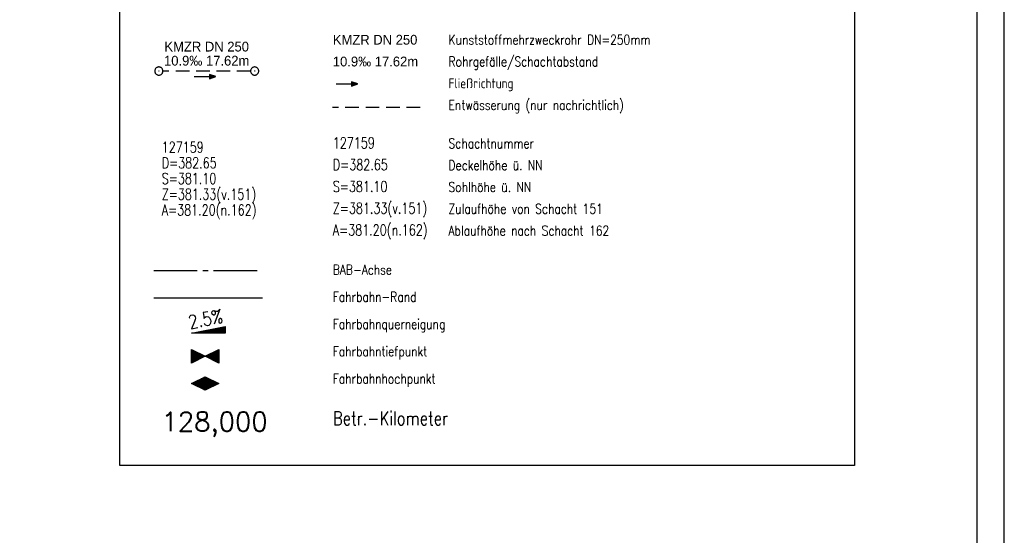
# Model space of a CAD drawing. Extents: x 4513427 to 4514562, y 5484516 to 5485110.
# Tile 13 of 15: x 4514381 to 4514562, y 5484628 to 5484723. Entities that reach past the tile are written whole.
import ezdxf
from ezdxf.enums import TextEntityAlignment as Align

# ---------------------------------------------------------------- set-up
doc = ezdxf.new("R2010")
doc.units = 0
doc.header["$LTSCALE"] = 10
doc.header["$MEASUREMENT"] = 0
for name, pattern in [('ACHSE', [5.5, 4, -0.5, 0.5, -0.5]), ('LT00', [0]), ('LT17', [0.15000000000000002, 0.1, -0.05]), ('STRICHLINIE2', [0.375, 0.25, -0.125])]:
    doc.linetypes.add(name, pattern=pattern)
doc.layers.get('0').update_dxf_attribs({"linetype": 'LT00'})
for name, color, linetype in [('--HALTUNG', 7, 'STRICHLINIE2'), ('--HALTUNGSBESCHRIFT', 140, 'Continuous'), ('--SCHACHTBESCHRIFT', 5, 'Continuous'), ('--ZEICHENERKLÄR', 7, 'Continuous'), ('-BESCH-nachrichtlich', 81, 'STRICHLINIE2'), ('-Halt-Pfeil', 4, 'LT00'), ('025', 7, 'Continuous'), ('A-TEXT-KILOMETER', 30, 'LT17'), ('AX-020', 250, 'ACHSE'), ('HTP_WEST', 11, 'LT00'), ('QUER_OST', 11, 'LT00'), ('RAHMEN', 250, 'Continuous'), ('V_AFBR_BAB', 250, 'LT00'), ('V_KA_PRUF', 182, 'LT00')]:
    doc.layers.add(name, color=color, linetype=linetype)
doc.styles.add('Haltungsbeschriftung', font='arial.ttf', dxfattribs={"width": 0.75})
doc.styles.add('Kilometrierung', font='romans.shx')
doc.styles.add('ROMANS', font='romans.shx')
doc.styles.add('schachtbeschriftung', font='romans.shx', dxfattribs={"width": 0.75, "height": 0.2})

# ---------------------------------------------------------------- blocks, each defined once
blk = doc.blocks.new('SYMB0071')
at = {"color": 0, "linetype": 'ByBlock'}
for p, q in [((-0.5, 0), (0, 0.25)), ((-0.5, 5e-05), (-0.5, 0.00015)), ((0, -0.25), (-0.5, 0)), ((-0.48, -0.01), (-0.48, 0.01)), ((-0.46, -0.02), (-0.46, 0.02)), ((-0.44, -0.03), (-0.44, 0.03)), ((-0.42, -0.04), (-0.42, 0.04)), ((-0.4, -0.05), (-0.4, 0.05)), ((-0.38, -0.06), (-0.38, 0.06)), ((-0.36, -0.07), (-0.36, 0.07)), ((-0.34, -0.08), (-0.34, 0.08)), ((-0.32, -0.09), (-0.32, 0.09)), ((-0.3, -0.1), (-0.3, 0.1)), ((-0.28, -0.11), (-0.28, 0.11)), ((-0.26, -0.12), (-0.26, 0.12)), ((-0.24, -0.13), (-0.24, 0.13)), ((-0.22, -0.14), (-0.22, 0.14)), ((-0.2, -0.15), (-0.2, 0.15)), ((-0.18, -0.16), (-0.18, 0.16)), ((-0.16, -0.17), (-0.16, 0.17)), ((-0.14, -0.18), (-0.14, 0.18)), ((-0.12, -0.19), (-0.12, 0.19)), ((-0.1, -0.2), (-0.1, 0.2)), ((-0.08, -0.21), (-0.08, 0.21)), ((-0.06, -0.22), (-0.06, 0.22)), ((-0.04, -0.23), (-0.04, 0.23)), ((-0.02, -0.24), (-0.02, 0.24)), ((0, -0.24985), (0, 0.25005)), ((0, 0.25), (0.5, 0)), ((0.5, 0), (0, -0.25)), ((0.02, -0.24), (0.02, 0.24)), ((0.04, -0.23), (0.04, 0.23)), ((0.06, -0.22), (0.06, 0.22)), ((0.08, -0.21), (0.08, 0.21)), ((0.1, -0.2), (0.1, 0.2)), ((0.12, -0.19), (0.12, 0.19)), ((0.14, -0.18), (0.14, 0.18)), ((0.16, -0.17), (0.16, 0.17)), ((0.18, -0.16), (0.18, 0.16)), ((0.2, -0.15), (0.2, 0.15)), ((0.22, -0.14), (0.22, 0.14)), ((0.24, -0.13), (0.24, 0.13)), ((0.26, -0.12), (0.26, 0.12)), ((0.28, -0.11), (0.28, 0.11)), ((0.3, -0.1), (0.3, 0.1)), ((0.32, -0.09), (0.32, 0.09)), ((0.34, -0.08), (0.34, 0.08)), ((0.36, -0.07), (0.36, 0.07)), ((0.38, -0.06), (0.38, 0.06)), ((0.4, -0.05), (0.4, 0.05)), ((0.42, -0.04), (0.42, 0.04)), ((0.44, -0.03), (0.44, 0.03)), ((0.46, -0.02), (0.46, 0.02)), ((0.48, -0.01), (0.48, 0.01))]:
    blk.add_line(p, q, dxfattribs=at)
blk = doc.blocks.new('SYMB0072')
at = {"color": 0, "linetype": 'ByBlock'}
for p, q in [((-0.5, -0.25), (-0.5, 0.25)), ((-0.5, 0.25), (0, 0)), ((-0.5, -0.24985), (-0.5, 0.25)), ((0, 0), (-0.5, -0.25)), ((-0.48, -0.24), (-0.48, 0.24)), ((-0.46, -0.23), (-0.46, 0.23)), ((-0.44, -0.22), (-0.44, 0.22)), ((-0.42, -0.21), (-0.42, 0.21)), ((-0.4, -0.2), (-0.4, 0.2)), ((-0.38, -0.19), (-0.38, 0.19)), ((-0.36, -0.18), (-0.36, 0.18)), ((-0.34, -0.17), (-0.34, 0.17)), ((-0.32, -0.16), (-0.32, 0.16)), ((-0.3, -0.15), (-0.3, 0.15)), ((-0.28, -0.14), (-0.28, 0.14)), ((-0.26, -0.13), (-0.26, 0.13)), ((-0.24, -0.12), (-0.24, 0.12)), ((-0.22, -0.11), (-0.22, 0.11)), ((-0.2, -0.1), (-0.2, 0.1)), ((-0.18, -0.09), (-0.18, 0.09)), ((-0.16, -0.08), (-0.16, 0.08)), ((-0.14, -0.07), (-0.14, 0.07)), ((-0.12, -0.06), (-0.12, 0.06)), ((-0.1, -0.05), (-0.1, 0.05)), ((-0.08, -0.04), (-0.08, 0.04)), ((-0.06, -0.03), (-0.06, 0.03)), ((-0.04, -0.02), (-0.04, 0.02)), ((-0.02, -0.01), (-0.02, 0.01)), ((0.02, -0.01), (0.02, 0.01)), ((0.04, -0.02), (0.04, 0.02)), ((0.06, -0.03), (0.06, 0.03)), ((0.08, -0.04), (0.08, 0.04)), ((0.1, -0.05), (0.1, 0.05)), ((0.12, -0.06), (0.12, 0.06)), ((0.14, -0.07), (0.14, 0.07)), ((0.16, -0.08), (0.16, 0.08)), ((0.18, -0.09), (0.18, 0.09)), ((0.2, -0.1), (0.2, 0.1)), ((0.22, -0.11), (0.22, 0.11)), ((0.24, -0.12), (0.24, 0.12)), ((0.26, -0.13), (0.26, 0.13)), ((0.28, -0.14), (0.28, 0.14)), ((0.3, -0.15), (0.3, 0.15)), ((0.32, -0.16), (0.32, 0.16)), ((0.34, -0.17), (0.34, 0.17)), ((0.36, -0.18), (0.36, 0.18)), ((0.38, -0.19), (0.38, 0.19)), ((0.4, -0.2), (0.4, 0.2)), ((0.42, -0.21), (0.42, 0.21)), ((0.44, -0.22), (0.44, 0.22)), ((0.46, -0.23), (0.46, 0.23)), ((0.48, -0.24), (0.48, 0.24)), ((0.5, -0.25), (0.5, 0.25))]:
    blk.add_line(p, q, dxfattribs=at)
blk.add_lwpolyline([(0, 0), (0.5, 0.25), (0.5, -0.25), (0, 0)], dxfattribs=at)
blk = doc.blocks.new('SYMB0070')
at = {"color": 0, "linetype": 'ByBlock'}
for p, q in [((-0.5, 0), (0.2, 0)), ((0.5, 0), (0.2, 0.1)), ((0.2, 0.1), (0.2, 0)), ((0.468, 0), (0.21, 0.086)), ((0.21, 0.086), (0.21, -0.086)), ((0.21, -0.086), (0.468, 0)), ((0.22, -0.07200000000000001), (0.4370000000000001, 0)), ((0.23, -0.058), (0.405, 0)), ((0.24, -0.045), (0.374, 0)), ((0.342, 0), (0.25, 0.031)), ((0.25, 0.031), (0.25, -0.031)), ((0.25, -0.031), (0.342, 0)), ((0.26, -0.017), (0.31, 0)), ((0.27, -0.003), (0.279, 0))]:
    blk.add_line(p, q, dxfattribs=at)
for points in [[(0.2, 0), (0.2, -0.1), (0.5, 0)], [(0.4370000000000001, 0), (0.22, 0.07200000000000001), (0.22, -0.07200000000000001)], [(0.405, 0), (0.23, 0.058), (0.23, -0.058)], [(0.374, 0), (0.24, 0.045), (0.24, -0.045)], [(0.31, 0), (0.26, 0.017), (0.26, -0.017)], [(0.279, 0), (0.27, 0.003), (0.27, -0.003)]]:
    blk.add_lwpolyline(points, dxfattribs=at)
blk = doc.blocks.new('SYMB0003')
at = {"color": 0, "linetype": 'ByBlock'}
for p, q in [((-0.015712, 0), (0.010166, 0.012015)), ((0, -0.021257), (-0.015712, 0)), ((0.010166, 0.012015), (0, -0.021257))]:
    blk.add_line(p, q, dxfattribs=at)
for points in [[(-0.031395, 0.499013), (-0.093691, 0.491144), (-0.154509, 0.475528), (-0.21289, 0.452414), (-0.267913, 0.422164), (-0.318712, 0.385257), (-0.364484, 0.342274), (-0.404509, 0.293893), (-0.438154, 0.240877), (-0.464888, 0.184062), (-0.484292, 0.124345), (-0.496058, 0.062667), (-0.5, 0)], [(-0.5, 0), (-0.496058, -0.062667), (-0.484292, -0.124345), (-0.464888, -0.184062), (-0.438154, -0.240877), (-0.404509, -0.293893), (-0.364485, -0.342274), (-0.318712, -0.385257), (-0.267914, -0.422164), (-0.21289, -0.452414), (-0.154509, -0.475529), (-0.093691, -0.491144), (-0.031395, -0.499014), (0.031395, -0.499014)], [(0.5, 0), (0.496057, 0.062667), (0.484292, 0.124345), (0.464888, 0.184062), (0.438153, 0.240877), (0.404509, 0.293893), (0.364484, 0.342274), (0.318712, 0.385257), (0.267913, 0.422164), (0.21289, 0.452414), (0.154509, 0.475528), (0.093691, 0.491144), (0.031395, 0.499013), (-0.031395, 0.499013)], [(0.031395, -0.499014), (0.093691, -0.491144), (0.154509, -0.475529), (0.21289, -0.452414), (0.267914, -0.422164), (0.318712, -0.385257), (0.364485, -0.342274), (0.404509, -0.293893), (0.438154, -0.240877), (0.4648890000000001, -0.184062), (0.484292, -0.124345), (0.496058, -0.062667), (0.5, 0)]]:
    blk.add_lwpolyline(points, dxfattribs=at)

msp = doc.modelspace()

# ---------------------------------------------------------------- linework, layer by layer
at = {"layer": '--HALTUNG'}
msp.add_line((4514423.248119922, 5484713.348007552), (4514407.148119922, 5484713.348007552), dxfattribs=at)
at = {"layer": '-BESCH-nachrichtlich'}
msp.add_line((4514454.391122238, 5484706.631708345), (4514438.291122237, 5484706.631708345), dxfattribs=at)
at = {"layer": '025'}
msp.add_lwpolyline([(4514399.198119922, 5484793.145523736), (4514534.198119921, 5484793.145523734), (4514534.198119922, 5484640.946108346), (4514399.198119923, 5484640.946108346)], close=True, dxfattribs=at)
at = {"layer": 'AX-020', "ltscale": 0.2}
msp.add_line((4514405.447725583, 5484676.738746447), (4514425.447725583, 5484676.738746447), dxfattribs=at)
at = {"layer": 'QUER_OST'}
for p, q in [((4514412.446721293, 5484665.207022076), (4514412.446732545, 5484665.198153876)), ((4514412.710290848, 5484665.198188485), (4514412.710274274, 5484665.259834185)), ((4514412.840290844, 5484665.198223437), (4514412.840267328, 5484665.285690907)), ((4514412.973837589, 5484665.312367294), (4514412.973814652, 5484665.198086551)), ((4514413.103842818, 5484665.338403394), (4514413.10381465, 5484665.198060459)), ((4514413.237372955, 5484665.198121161), (4514413.237381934, 5484665.36518102)), ((4514413.367372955, 5484665.198114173), (4514413.367383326, 5484665.391108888)), ((4514413.500926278, 5484665.417994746), (4514413.500931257, 5484665.198155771)), ((4514413.630925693, 5484665.443814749), (4514413.630931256, 5484665.198158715)), ((4514413.764455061, 5484665.198053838), (4514413.764489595, 5484665.470527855)), ((4514413.894455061, 5484665.198037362), (4514413.894492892, 5484665.496525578)), ((4514414.028042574, 5484665.523339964), (4514414.028013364, 5484665.198088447)), ((4514414.158044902, 5484665.54923337), (4514414.158013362, 5484665.198076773)), ((4514414.291563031, 5484665.198124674), (4514414.291597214, 5484665.576017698)), ((4514414.42156303, 5484665.198112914), (4514414.421599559, 5484665.601941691)), ((4514414.555150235, 5484665.628686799), (4514414.55513001, 5484665.198014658)), ((4514414.685151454, 5484665.654649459), (4514414.685130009, 5484665.198008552)), ((4514414.81867802, 5484665.198185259), (4514414.818704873, 5484665.681364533)), ((4514414.948678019, 5484665.198178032), (4514414.948706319, 5484665.70735782)), ((4514415.082249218, 5484665.734178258), (4514415.082227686, 5484665.198221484)), ((4514415.212250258, 5484665.760063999), (4514415.212227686, 5484665.198216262)), ((4514415.345760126, 5484665.198117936), (4514415.345810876, 5484665.786845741)), ((4514415.475760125, 5484665.198106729), (4514415.47581311, 5484665.812773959)), ((4514415.609365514, 5484665.839523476), (4514415.609318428, 5484665.198152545)), ((4514415.73936742, 5484665.865482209), (4514415.739318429, 5484665.198143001)), ((4514415.87286648, 5484665.198180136), (4514415.872883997, 5484665.892199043)), ((4514416.00286648, 5484665.198176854), (4514416.002884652, 5484665.918183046)), ((4514416.136438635, 5484665.944876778), (4514416.136424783, 5484665.198214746)), ((4514416.266439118, 5484665.970891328), (4514416.266424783, 5484665.198212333)), ((4514416.399983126, 5484665.198106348), (4514416.399993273, 5484665.997554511)), ((4514416.529983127, 5484665.198104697), (4514416.529993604, 5484666.023599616)), ((4514416.66355493, 5484666.050221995), (4514416.663541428, 5484665.198140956)), ((4514416.793555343, 5484666.076309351), (4514416.79354143, 5484665.198138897)), ((4514416.927091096, 5484665.198177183), (4514416.927099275, 5484666.103035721)), ((4514417.057091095, 5484665.198176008), (4514417.057099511, 5484666.129015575)), ((4514417.190652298, 5484666.155704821), (4514417.190623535, 5484665.198073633)), ((4514417.32065308, 5484666.181723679), (4514417.320623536, 5484665.198069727)), ((4514417.454171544, 5484665.198244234), (4514417.454206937, 5484666.208382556)), ((4514417.584171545, 5484665.198239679), (4514417.584207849, 5484666.234432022)), ((4514417.717759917, 5484666.261194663), (4514417.717721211, 5484665.198280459)), ((4514417.847760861, 5484666.287140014), (4514417.847721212, 5484665.198275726)), ((4514417.981253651, 5484665.19817691), (4514417.981312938, 5484666.313863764)), ((4514418.11125365, 5484665.198170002), (4514418.111314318, 5484666.339848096)), ((4514418.244867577, 5484666.366541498), (4514418.244811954, 5484665.19821152)), ((4514418.374868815, 5484666.392556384), (4514418.374811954, 5484665.19820533)), ((4514418.508396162, 5484665.19824128), (4514418.508422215, 5484666.419219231))]:
    msp.add_line(p, q, dxfattribs=at)
msp.add_lwpolyline([(4514418.552322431, 5484666.428045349), (4514418.552298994, 5484665.198200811), (4514412.402795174, 5484665.198200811), (4514418.552322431, 5484666.428045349)], dxfattribs=at)
at = {"layer": 'RAHMEN'}
msp.add_lwpolyline([(4513426.698119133, 5484516.045513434), (4514561.698119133, 5484516.045513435), (4514561.698119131, 5485110.045533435), (4513426.698119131, 5485110.045533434), (4513426.698119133, 5484516.045513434)], dxfattribs=at)
at = {"layer": 'RAHMEN', "flags": 128}
msp.add_lwpolyline([(4514376.698119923, 5484521.045513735), (4514556.698119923, 5484521.045513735), (4514556.698119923, 5485105.045533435), (4514376.698119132, 5485105.045533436)], dxfattribs=at)
at = {"layer": 'V_AFBR_BAB'}
msp.add_line((4514405.447725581, 5484671.738746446), (4514425.447725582, 5484671.738746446), dxfattribs=at)

# ---------------------------------------------------------------- block references
at = {"layer": '-Halt-Pfeil', "xscale": 4.000000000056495, "yscale": 4.000000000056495, "zscale": 4.000000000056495, "rotation": 1.441268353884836e-11}
for p in [(4514414.874820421, 5484712.325070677), (4514440.958368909, 5484710.971781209)]:
    msp.add_blockref('SYMB0070', p, dxfattribs=at)
at = {"layer": 'HTP_WEST'}
for name, p, xscale, yscale, zscale, rotation in [('SYMB0072', (4514414.902923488, 5484660.985483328), 5.000000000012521, 5.000000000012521, 5.000000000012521, 180.0000000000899), ('SYMB0071', (4514414.902795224, 5484655.984182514), 4.999999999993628, 4.999999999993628, 4.999999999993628, 0.004311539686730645)]:
    msp.add_blockref(name, p, dxfattribs=dict(at, xscale=xscale, yscale=yscale, zscale=zscale, rotation=rotation))
at = {"layer": 'V_KA_PRUF', "xscale": 1.499999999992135, "yscale": 1.499999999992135, "zscale": 1.499999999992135}
for p in [(4514406.398119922, 5484713.348007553), (4514423.998119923, 5484713.348007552)]:
    msp.add_blockref('SYMB0003', p, dxfattribs=at)

# ---------------------------------------------------------------- texts
at = {"layer": '--HALTUNGSBESCHRIFT', "style": 'Haltungsbeschriftung', "width": 0.95}
for s, p in [('KMZR DN 250', (4514438.354337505, 5484718.197245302)), ('10.9‰ 17.62m', (4514438.354337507, 5484714.197245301))]:
    msp.add_text(s, height=1.8, rotation=6.670106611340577e-09, dxfattribs=at).set_placement(p)
for s, p in [('KMZR DN 250', (4514415.184285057, 5484716.934491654)), ('10.9‰ 17.62m', (4514415.180807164, 5484714.349166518))]:
    msp.add_text(s, height=1.8, rotation=6.670106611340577e-09, dxfattribs=at).set_placement(p, align=Align.CENTER)
at = {"layer": '--SCHACHTBESCHRIFT', "style": 'schachtbeschriftung', "width": 0.75}
for s, p in [('127159', (4514438.354337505, 5484699.15820545)), ('127159', (4514406.924962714, 5484698.370391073)), ('D=382.65', (4514406.924962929, 5484695.490300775)), ('D=382.65', (4514438.354337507, 5484695.15820545)), ('S=381.10', (4514406.92496282, 5484692.61022047)), ('Z=381.33(v.151)', (4514406.924963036, 5484689.730130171)), ('S=381.10', (4514438.354337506, 5484691.15820545)), ('A=381.20(n.162)', (4514406.924962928, 5484686.850049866)), ('Z=381.33(v.151)', (4514438.354337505, 5484687.15820545)), ('A=381.20(n.162)', (4514438.354337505, 5484683.15820545))]:
    msp.add_text(s, height=2, rotation=6.26589815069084e-05, dxfattribs=at).set_placement(p)
at = {"layer": '--ZEICHENERKLÄR', "linetype": 'Continuous', "style": 'ROMANS', "width": 0.8}
for s, height, p in [('Kunststoffmehrzweckrohr DN=250mm', 1.8, (4514459.614393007, 5484718.197245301)), ('Rohrgefälle/Schachtabstand', 1.8, (4514459.614393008, 5484714.197245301)), ('Fließrichtung', 1.8, (4514459.614393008, 5484710.1972453)), ('Entwässerung (nur nachrichtlich)', 1.8, (4514459.614393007, 5484706.197245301)), ('Schachtnummer', 1.8, (4514459.61439301, 5484699.15820545)), ('Deckelhöhe ü. NN', 1.8, (4514459.614393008, 5484695.15820545)), ('Sohlhöhe ü. NN', 1.8, (4514459.614393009, 5484691.15820545)), ('Zulaufhöhe von Schacht 151', 1.8, (4514459.614393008, 5484687.15820545)), ('Ablaufhöhe nach Schacht 162', 1.8, (4514459.614393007, 5484683.158205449)), ('BAB-Achse', 1.8, (4514438.354337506, 5484675.985483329)), ('Fahrbahn-Rand', 1.8, (4514438.354337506, 5484670.98548333)), ('Fahrbahnquerneigung', 1.8, (4514438.354337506, 5484665.98548333)), ('Fahrbahntiefpunkt', 1.8, (4514438.354337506, 5484660.985483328)), ('Fahrbahnhochpunkt', 1.8, (4514438.354337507, 5484655.98548333)), ('Betr.-Kilometer', 2.5, (4514438.354337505, 5484648.346108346))]:
    msp.add_text(s, height=height, rotation=6.670106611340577e-09, dxfattribs=at).set_placement(p)
at = {"layer": 'A-TEXT-KILOMETER', "style": 'Kilometrierung'}
msp.add_text('128,000', height=3.5, rotation=6.670106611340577e-09, dxfattribs=at).set_placement((4514426.390549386, 5484648.99108626), align=Align.MIDDLE_RIGHT)
at = {"layer": 'QUER_OST', "style": 'ROMANS', "width": 0.8}
msp.add_text('2.5%', height=2.5, rotation=11.30906610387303, dxfattribs=at).set_placement((4514412.110790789, 5484665.960527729))

doc.saveas('drawing.dxf')
